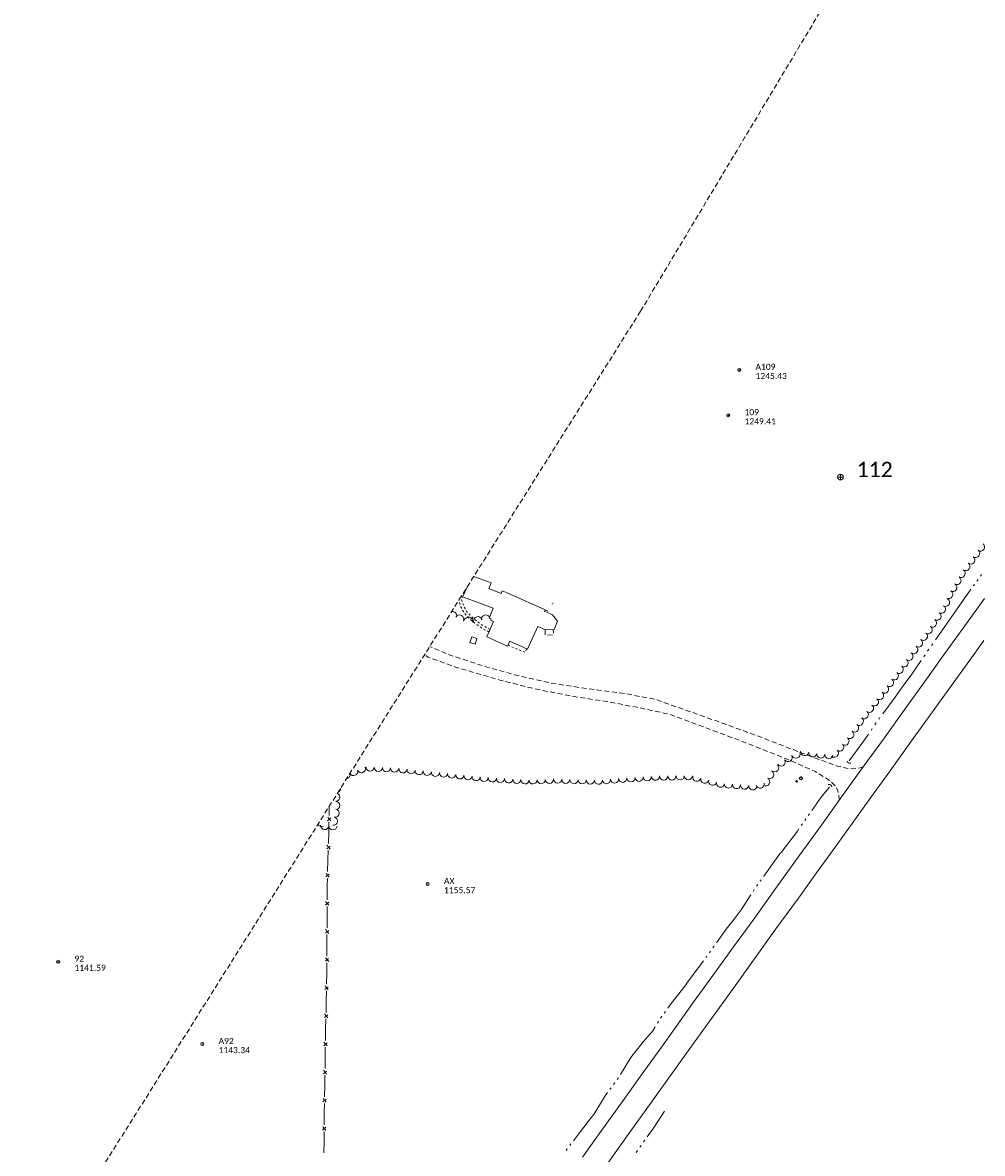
# Model space of a CAD drawing. Extents: x 296683 to 302265, y 46050 to 52727.
# Tile 14 of 26: x 298726 to 299669, y 48746 to 49857. Entities that reach past the tile are written whole.
import ezdxf
from ezdxf.enums import TextEntityAlignment as Align

# ---------------------------------------------------------------- set-up
doc = ezdxf.new("R2010")
doc.units = 0
doc.header["$MEASUREMENT"] = 0
for name, pattern in [('DGN Style 3', [37.5, 25, -12.5]), ('DGN Style 5', [20, 10, -10]), ('Echnl', [0.68, 0.25, -0.03, 0.02, -0.03, 0.02, -0.03, 0.02, -0.03, 0.25]), ('Wisdot3', [0.1875, 0.125, -0.0625])]:
    doc.linetypes.add(name, pattern=pattern)
for name, color, linetype, lineweight in [('Level 11', 7, 'Continuous', 25), ('Level 12', 241, 'Continuous', 25), ('Level 14', 1, 'Continuous', 25), ('Level 15', 40, 'Efen', 25), ('Level 17', 50, 'Wisdot3', 25), ('Level 18', 72, 'Etrel', 25), ('Level 19', 153, 'Echnl', 25), ('Level 21', 91, 'Continuous', 25), ('Level 4', 101, 'Continuous', 25)]:
    doc.layers.add(name, color=color, linetype=linetype, lineweight=lineweight)
doc.layers.add('Level 6', color=7, linetype='Continuous', lineweight=25, true_color=0xdfac20)
doc.styles.add('CalibriRegular', font='calibri.ttf')
doc.styles.add('Style-IGR_FONT_0', font='calibri.ttf')
doc.linetypes.add('Efen', pattern='A,0.105,-0.0325,[20,dgnlstyle-ewdotudls.shx,S=0.000293,R=0,X=0,Y=0],-0.0325,0.105', length=0.275)
doc.linetypes.add('Etrel', pattern='A,0,[14,dgnlstyle-ewdotudls.shx,S=0.00065925,R=0,X=0,Y=0],-0.082294', length=0.082294)

# ---------------------------------------------------------------- blocks, each defined once
blk = doc.blocks.new('PP')
at = {"layer": 'Level 6', "color": 40, "linetype": 'Continuous', "lineweight": 0}
for radius in [7.5, 0.96]:
    blk.add_circle((0, 0), radius, dxfattribs=at)
blk = doc.blocks.new('PHOTOC')
at = {"layer": 'Level 4', "color": 73, "linetype": 'Continuous', "lineweight": 0}
for p, q in [((-13.8, 0), (14.1, 0)), ((0.1, 14.1), (0.1, -13.8))]:
    blk.add_line(p, q, dxfattribs=at)
blk.add_circle((0.2, 0), 14, dxfattribs=at)
blk = doc.blocks.new('CULVRT_4')
at = {"layer": 'Level 15', "color": 40, "linetype": 'Continuous', "lineweight": 0}
blk.add_arc((10, 7.5), 12.5, 216.8801, 323.1197, dxfattribs=at)
blk = doc.blocks.new('CULVRT_5')
at = {"layer": 'Level 15', "color": 40, "linetype": 'Continuous', "lineweight": 0}
blk.add_arc((10, 7.5), 12.5, 216.8789, 323.1185, dxfattribs=at)
blk = doc.blocks.new('PED')
at = {"layer": 'Level 21', "color": 101, "linetype": 'Continuous', "lineweight": 13}
for p, q in [((-3.1, 2.9), (-4.2, 4)), ((2.9, 2.9), (3.9, 4)), ((-4.2, -4.2), (-3.1, -3.1)), ((3.9, -4.2), (2.9, -3.1))]:
    blk.add_line(p, q, dxfattribs=at)
at = {"layer": 'Level 21', "color": 101, "linetype": 'Continuous', "lineweight": 13, "flags": 128}
blk.add_lwpolyline([(-3.1, -3.1), (2.9, -3.1), (2.9, 2.9), (-3.1, 2.9)], close=True, dxfattribs=at)
blk = doc.blocks.new('POLE')
at = {"layer": 'Level 14', "color": 20, "linetype": 'Continuous', "lineweight": 0}
for radius in [2.02, 1.52, 1.01, 0.502]:
    blk.add_circle((0, 0), radius, dxfattribs=at)
blk = doc.blocks.new('ANT')
at = {"layer": 'Level 14', "color": 20, "linetype": 'Continuous', "lineweight": 0, "style": 'Style-IGR_FONT_0'}
blk.add_text('ANT.', height=6, rotation=0.0001, dxfattribs=at).set_placement((0.6, 2.6), align=Align.MIDDLE_LEFT)
blk = doc.blocks.new('TA')
at = {"layer": 'Level 12', "color": 241, "linetype": 'Continuous', "lineweight": 0, "style": 'Style-IGR_FONT_0'}
blk.add_text('T', height=6, rotation=360, dxfattribs=at).set_placement((-1.9, 0.2), align=Align.MIDDLE_LEFT)
blk = doc.blocks.new('TREE')
at = {"layer": 'Level 18', "color": 93, "linetype": 'Continuous', "lineweight": 0}
for centre, radius, start, end in [((-4.5, 0.2), 2.78, 78.0714, 279.0825), ((-1.5, 4.3), 2.78, 1.3944, 209.1674), ((3.6, 2.4), 2.97, 278.4235, 139.6574), ((-2, -4.2), 2.61, 140.7796, 358.7122), ((3.5, -3.4), 2.97, 196.0743, 79.0476)]:
    blk.add_arc(centre, radius, start, end, dxfattribs=at)

msp = doc.modelspace()

# ---------------------------------------------------------------- linework, layer by layer
at = {"layer": 'Level 11', "color": 21, "linetype": 'Continuous', "lineweight": 13, "ltscale": 0.2, "flags": 128}
for points in [[(299653, 49266.9), (299670.9, 49291.6)], [(299275.9, 48742.9), (299293.7, 48768), (299315.6, 48798.3), (299334.3, 48824.6), (299351.8, 48848.6), (299367.2, 48870.2), (299385.6, 48895.9), (299403.9, 48921.1), (299424.3, 48949.3), (299445.1, 48977.9), (299465.9, 49006.9), (299489.3, 49039.6), (299510.6, 49068.9), (299532.9, 49100.2), (299552.7, 49127.6), (299571.4, 49153.4), (299593.6, 49184.2), (299613.7, 49212.2), (299634.1, 49240.7), (299653, 49266.9)], [(299300.7, 48737), (299322.3, 48767.3), (299344.2, 48797.6), (299362.2, 48822.9), (299379.6, 48847.3), (299400.8, 48876.6), (299424.2, 48908.8), (299443.7, 48936.2), (299465.9, 48966.9), (299487.9, 48997.2), (299505.7, 49021.9), (299523.9, 49047.1), (299540.8, 49070.6), (299559.9, 49097.1), (299578, 49122.3), (299599.2, 49151.7), (299619.7, 49180.2), (299640, 49208.4), (299656.3, 49231), (299670, 49250.1)]]:
    msp.add_lwpolyline(points, dxfattribs=at)
at = {"layer": 'Level 12', "color": 241, "linetype": 'Continuous', "lineweight": 13, "ltscale": 0.2, "flags": 128}
msp.add_lwpolyline([(299162.4, 49302.7), (299158, 49292.9), (299159.7, 49292.5), (299188, 49281.9), (299184, 49272.3), (299186.1, 49271.4), (299185.6, 49270.2), (299188.5, 49268.9), (299181.7, 49253.9), (299202.2, 49244.6), (299204.4, 49249.6), (299221.8, 49241.7), (299231.9, 49264.1), (299239.5, 49260.7), (299247.8, 49261), (299251.3, 49269.2), (299246.2, 49275.5), (299240.8, 49278), (299241.4, 49279.2), (299201.8, 49297.1), (299201.8, 49296.9), (299197, 49299.1), (299195.8, 49296.5), (299183.8, 49301.2), (299186.1, 49306.8), (299169.1, 49313.2)], dxfattribs=at)
at = {"layer": 'Level 12', "color": 241, "linetype": 'DGN Style 3', "lineweight": 13, "ltscale": 0.2, "flags": 128}
msp.add_lwpolyline([(299239.2, 49260.8), (299239.2, 49255.4), (299247.3, 49255.9), (299246.9, 49261)], dxfattribs=at)
at = {"layer": 'Level 12', "color": 241, "linetype": 'Continuous', "lineweight": 0, "ltscale": 0.2, "flags": 128}
msp.add_lwpolyline([(299170.4, 49246.6), (299172.1, 49252.2), (299166.9, 49253.8), (299165.2, 49248.2)], close=True, dxfattribs=at)
at = {"layer": 'Level 15', "color": 40, "linetype": 'Continuous', "lineweight": 0, "ltscale": 0.2}
for p, q in [((299025.3, 49073.2), (299028.5, 49075.9)), ((299028.5, 49073), (299025.4, 49076.8)), ((299024.5, 49045.6), (299027.7, 49048.3)), ((299027.7, 49045.4), (299024.6, 49049.1)), ((299023.7, 49018), (299026.9, 49020.7)), ((299026.9, 49017.7), (299023.8, 49021.5)), ((299026.6, 48990.2), (299023.4, 48993.9)), ((299023.4, 48990.3), (299026.5, 48993.1)), ((299026.5, 48962.5), (299023.3, 48966.2)), ((299023.3, 48962.7), (299026.4, 48965.5)), ((299026.4, 48934.9), (299023.2, 48938.6)), ((299023.2, 48935.1), (299026.3, 48937.8)), ((299022.7, 48907.5), (299025.9, 48910.2)), ((299025.9, 48907.2), (299022.8, 48911)), ((299025.4, 48879.6), (299022.2, 48883.4)), ((299022.2, 48879.8), (299025.4, 48882.6)), ((299021.6, 48852.2), (299024.8, 48854.9)), ((299024.8, 48852), (299021.7, 48855.7)), ((299024.4, 48824.4), (299021.2, 48828.1)), ((299021.2, 48824.6), (299024.4, 48827.3)), ((299020.8, 48797), (299024, 48799.7)), ((299024, 48796.7), (299020.9, 48800.5)), ((299020.4, 48769.3), (299023.6, 48772.1)), ((299023.6, 48769.1), (299020.5, 48772.8))]:
    msp.add_line(p, q, dxfattribs=at)
at = {"layer": 'Level 15', "color": 40, "linetype": 'Continuous', "lineweight": 0, "ltscale": 0.2, "flags": 128}
for points in [[(299026.9, 49078.4), (299026.8, 49087.1)], [(299026.4, 49062), (299026.7, 49071.9)], [(299026.1, 49050.8), (299026.4, 49062)], [(299025.6, 49034.4), (299025.9, 49044.3)], [(299025.3, 49023.2), (299025.6, 49034.4)], [(299024.9, 49006.8), (299024.9, 49009.8), (299025.1, 49016.6)], [(299024.9, 48995.5), (299024.9, 49006.8)], [(299024.8, 48979.1), (299024.8, 48989)], [(299024.8, 48967.9), (299024.8, 48979.1)], [(299024.7, 48951.5), (299024.7, 48961.4)], [(299024.7, 48940.3), (299024.7, 48951.5)], [(299024.3, 48912.6), (299024.5, 48923.9)], [(299024.5, 48923.9), (299024.6, 48929.4), (299024.6, 48933.7)], [(299024, 48896.2), (299024.2, 48906.1)], [(299023.8, 48885), (299024, 48896.2)], [(299023.2, 48857.4), (299023.4, 48868.6)], [(299023.4, 48868.6), (299023.6, 48878.5)], [(299022.9, 48841), (299022.9, 48843.6), (299023.1, 48850.9)], [(299022.8, 48829.8), (299022.9, 48841)], [(299022.4, 48802.1), (299022.5, 48813.4)], [(299022.5, 48813.4), (299022.7, 48823.2)], [(299022.1, 48785.7), (299022.3, 48795.6)], [(299022, 48774.5), (299022.1, 48785.7)], [(299021.7, 48746.9), (299021.8, 48758.1)], [(299021.8, 48758.1), (299021.8, 48761.4), (299021.9, 48768)]]:
    msp.add_lwpolyline(points, dxfattribs=at)
at = {"layer": 'Level 17', "color": 51, "linetype": 'DGN Style 5', "lineweight": 0, "ltscale": 0.2, "flags": 128}
for points in [[(299185, 49261.1), (299178.6, 49264.5), (299172.8, 49268.6), (299167.2, 49273.4), (299162.6, 49277.9), (299160.1, 49281.9), (299159.4, 49283.4), (299156.1, 49292.6)], [(299183.9, 49258.6), (299177, 49262.4), (299170.5, 49267), (299164.3, 49272.1), (299159.7, 49277.4), (299157.7, 49280.5), (299156.3, 49283.4), (299154.3, 49289.8)], [(299202.6, 49245.6), (299219.6, 49238.5), (299221, 49242.1)]]:
    msp.add_lwpolyline(points, dxfattribs=at)
at = {"layer": 'Level 17', "color": 51, "linetype": 'DGN Style 3', "lineweight": 0, "ltscale": 0.2, "flags": 128}
for points in [[(299158.1, 49293.1), (299156.7, 49293.5)], [(299528, 49093.4), (299527.6, 49098.1), (299526.8, 49102.5), (299524.7, 49107), (299518.2, 49113.1), (299504.4, 49121.6), (299479.4, 49132.6), (299450.3, 49144.3), (299422.3, 49155.1), (299389.7, 49167.3), (299362, 49177.5), (299329.4, 49184.6), (299299.4, 49190.3), (299265.7, 49195.5), (299228.9, 49202.7), (299194.6, 49211.4), (299152, 49223.8), (299124.3, 49233.9), (299120.6, 49236.2)], [(299551.7, 49126.2), (299548.6, 49125), (299541.6, 49124.2), (299536.8, 49124.6), (299526.9, 49126.6), (299490.1, 49140.1), (299452.3, 49154.8), (299411.5, 49169.8), (299377.1, 49181.8), (299347.1, 49192.4), (299316.6, 49198.2), (299281.5, 49202.7), (299244.3, 49208.5), (299209.1, 49216.5), (299179.3, 49224.9), (299143.6, 49236.5), (299125.7, 49244.4)]]:
    msp.add_lwpolyline(points, dxfattribs=at)
at = {"layer": 'Level 18', "color": 93, "linetype": 'Continuous', "lineweight": 0, "ltscale": 0.2}
for centre, radius, start, end in [((299662.1, 49335.7), 4, 232.8775, 52.8621), ((299666.9, 49342), 4, 232.8775, 52.8621), ((299652.5, 49322.9), 4, 232.8775, 52.8621), ((299657.3, 49329.3), 4, 232.8775, 52.8621), ((299643.8, 49309.2), 4, 239.7734, 59.7581), ((299647.8, 49316.1), 4, 239.7734, 59.7581), ((299639.7, 49302.3), 4, 239.7734, 59.7581), ((299632.5, 49287.7), 4.02, 238.9792, 58.9639), ((299635.7, 49295.4), 4, 239.7734, 59.7581), ((299628.4, 49280.9), 4.02, 238.9792, 58.9639), ((299148.1, 49274.5), 4.19, 348.1942, 101.3142), ((299155, 49271.2), 4.19, 331.9621, 151.9468), ((299163.7, 49269.1), 4.19, 347.5769, 167.5616), ((299172.9, 49269.5), 4.19, 14.8552, 194.8399), ((299180.8, 49271.2), 4.19, 30.9254, 187.3789), ((299180.8, 49271.2), 4.19, 7.3943, 9.8376), ((299619.7, 49267.4), 4.02, 237.1022, 57.0868), ((299624.1, 49274.1), 4.02, 237.1022, 57.0868), ((299610.7, 49254.3), 4.02, 234.1015, 54.0862), ((299615.4, 49260.8), 4.02, 234.1015, 54.0862), ((299605.9, 49247.8), 4.02, 234.1015, 54.0862), ((299596.5, 49234.7), 4.02, 234.1015, 54.0862), ((299601.2, 49241.2), 4.02, 234.1015, 54.0862), ((299587, 49221.8), 4.02, 233.4783, 53.463), ((299591.8, 49228.3), 4.02, 233.4783, 53.463), ((299582.2, 49215.4), 4.02, 233.4783, 53.463), ((299572.6, 49202.5), 4.02, 231.6002, 51.5849), ((299577.4, 49208.9), 4.02, 233.4783, 53.463), ((299562.6, 49189.9), 4.02, 231.6002, 51.5849), ((299567.6, 49196.2), 4.02, 231.6002, 51.5849), ((299552.7, 49177.3), 4.02, 231.6002, 51.5849), ((299557.7, 49183.6), 4.02, 231.6002, 51.5849), ((299547.8, 49170.8), 4.02, 234.0414, 54.0261), ((299538.4, 49157.8), 4.02, 234.0414, 54.0261), ((299543.1, 49164.3), 4.02, 234.0414, 54.0261), ((299528.6, 49145.4), 4.02, 227.1901, 47.1747), ((299533.7, 49151.3), 4.02, 234.0414, 54.0261), ((299477.8, 49135.2), 4.02, 212.7275, 32.7121), ((299485.5, 49138.6), 4.02, 202.41, 22.3946), ((299494.1, 49141.1), 4.02, 171.9265, 351.9112), ((299502.1, 49139.9), 4.02, 171.9265, 351.9112), ((299509.9, 49138.8), 4.02, 174.9239, 354.9086), ((299517.9, 49138.1), 4.02, 174.9239, 354.9086), ((299523.2, 49139.5), 4.02, 227.1901, 47.1747), ((299058.5, 49124.3), 4.02, 200.9387, 20.9234), ((299067.1, 49125.9), 4.02, 177.831, 357.8157), ((299075.2, 49125.6), 4.02, 177.831, 357.8157), ((299083.2, 49125.3), 4.02, 177.831, 357.8157), ((299091.2, 49125), 4.02, 177.831, 357.8157), ((299099.4, 49124.2), 4.02, 173.8742, 353.8589), ((299107.4, 49123.4), 4.02, 173.8742, 353.8589), ((299464.7, 49125.2), 4.02, 227.2737, 47.2583), ((299471.1, 49130.9), 4.02, 212.7275, 32.7121), ((299043.5, 49118.6), 4.02, 278.0142, 17.6358), ((299051, 49121.5), 4.02, 204.1, 20.9234), ((299115.3, 49122.5), 4.02, 173.8742, 353.8589), ((299123.3, 49121.7), 4.02, 173.8742, 353.8589), ((299131.3, 49120.8), 4.02, 173.9731, 353.9578), ((299139.3, 49120), 4.02, 173.9731, 353.9578), ((299147.3, 49119.1), 4.02, 173.9731, 353.9578), ((299155.3, 49118.3), 4.02, 173.9731, 353.9578), ((299163.3, 49117.4), 4.02, 173.9731, 353.9578), ((299171.3, 49116.6), 4.02, 173.9731, 353.9578), ((299179.2, 49115.8), 4.02, 176.4668, 356.4515), ((299187.2, 49115.3), 4.02, 176.4668, 356.4515), ((299195.2, 49114.8), 4.02, 176.4668, 356.4515), ((299203.3, 49114.3), 4.02, 176.4668, 356.4515), ((299211.3, 49113.8), 4.02, 176.4668, 356.4515), ((299219.3, 49113.3), 4.02, 176.4668, 356.4515), ((299227.1, 49113.3), 4.02, 181.8456, 1.8303), ((299235.2, 49113.6), 4.02, 181.8456, 1.8303), ((299243.2, 49113.9), 4.02, 181.8456, 1.8303), ((299251.4, 49114.1), 4.02, 178.3619, 358.3466), ((299259.4, 49113.9), 4.02, 178.3619, 358.3466), ((299267.4, 49113.6), 4.02, 178.3619, 358.3466), ((299275.5, 49113.4), 4.02, 178.3619, 358.3466), ((299283.5, 49113.2), 4.02, 178.3619, 358.3466), ((299291.5, 49113), 4.02, 178.3619, 358.3466), ((299299.3, 49113.5), 4.02, 184.8045, 4.7892), ((299307.3, 49114.2), 4.02, 184.8045, 4.7892), ((299315.3, 49114.9), 4.02, 184.8045, 4.7892), ((299323.4, 49115.4), 4.02, 183.3662, 3.3509), ((299331.4, 49115.9), 4.02, 183.3662, 3.3509), ((299339.4, 49116.4), 4.02, 183.3662, 3.3509), ((299347.5, 49116.9), 4.02, 183.3662, 3.3509), ((299355.6, 49117.2), 4.02, 180.498, 0.4826), ((299363.6, 49117.2), 4.02, 180.498, 0.4826), ((299371.7, 49117.3), 4.02, 180.498, 0.4826), ((299379.7, 49117.4), 4.02, 180.498, 0.4826), ((299388.1, 49116), 4.02, 165.7356, 345.7203), ((299395.9, 49114), 4.02, 165.7356, 345.7203), ((299403.7, 49112), 4.02, 165.7356, 345.7203), ((299455.8, 49111.4), 4.02, 240.6703, 60.655), ((299459.7, 49118.4), 4.02, 240.6703, 60.655), ((299034, 49104.9), 4.02, 295.6741, 359.9758), ((299411.5, 49110.1), 4.02, 165.7356, 345.7203), ((299419.1, 49109.3), 4.02, 175.8211, 355.8058), ((299427.1, 49108.7), 4.02, 175.8211, 355.8058), ((299435.1, 49108.1), 4.02, 175.8211, 355.8058), ((299443.1, 49107.5), 4.02, 175.8211, 355.8058), ((299450.3, 49109.1), 4.02, 193.4441, 13.4287), ((299033.3, 49096.3), 4.02, 270.2601, 66.7109), ((299033.3, 49088.2), 4.02, 270.2601, 90.2448), ((299032.7, 49080.7), 4.02, 259.1239, 79.1086), ((299019.4, 49071.7), 4.02, 209.3033, 291.0157), ((299022.5, 49068.5), 4.02, 177.3478, 357.3325), ((299030.6, 49068.2), 4.02, 177.3478, 357.3325), ((299031.2, 49072.8), 4.02, 259.1239, 79.1086)]:
    msp.add_arc(centre, radius, start, end, dxfattribs=at)
at = {"layer": 'Level 19', "color": 161, "linetype": 'Continuous', "lineweight": 0, "ltscale": 0.2, "flags": 128}
for points in [[(299666.7, 49313.3), (299667.9, 49314.9)], [(299659.8, 49303.8), (299660.9, 49305.3)], [(299663.2, 49308.5), (299664.4, 49310.1)], [(299641, 49277.2), (299656, 49298.6), (299657.4, 49300.6)], [(299622.5, 49250.8), (299631.8, 49264), (299641, 49277.2)], [(299618.7, 49245.3), (299620, 49247.1)], [(299611.1, 49234.3), (299612.4, 49236.1)], [(299614.9, 49239.8), (299616.2, 49241.6)], [(299590, 49204.3), (299599.3, 49217.3), (299608.6, 49230.6)], [(299570.8, 49178.3), (299582.9, 49194.4), (299590, 49204.3)], [(299563, 49167.4), (299564.3, 49169.3)], [(299566.8, 49172.9), (299567.2, 49173.4), (299568.1, 49174.7)], [(299537.9, 49132), (299552.2, 49151.6), (299556.7, 49158.2)], [(299559.3, 49161.9), (299560.5, 49163.7)], [(299501, 49083.2), (299510.2, 49096.3), (299516.2, 49103.4), (299518.6, 49106.3)], [(299497.6, 49078.3), (299498.7, 49079.9)], [(299490.7, 49068.4), (299491.9, 49070.1)], [(299494.2, 49073.3), (299495.3, 49075)], [(299470.9, 49042), (299486.9, 49063), (299488.4, 49065.1)], [(299453.7, 49018.6), (299453.9, 49018.9), (299469.5, 49040.2), (299470.9, 49042)], [(299450.3, 49013.7), (299451.4, 49015.3)], [(299443.5, 49003.8), (299444.6, 49005.5)], [(299446.9, 49008.8), (299448, 49010.4)], [(299424.7, 48976.6), (299431.6, 48985.6), (299441.2, 49000.5)], [(299407.5, 48953.2), (299417, 48966.6), (299424.7, 48976.6)], [(299404, 48948.4), (299405.2, 48950)], [(299377.3, 48912.1), (299378.4, 48913.7), (299393.4, 48933.9), (299394.6, 48935.5)], [(299396.9, 48938.7), (299398.1, 48940.3)], [(299400.5, 48943.5), (299401.7, 48945.2)], [(299359.6, 48889.2), (299362.8, 48893.6), (299374.2, 48907.7), (299377.3, 48912.1)], [(299352.5, 48879.4), (299353.7, 48881.1)], [(299356.1, 48884.3), (299357.2, 48885.9)], [(299329.3, 48848.2), (299335.7, 48856.2), (299345, 48866.9), (299347.3, 48870.9)], [(299349.4, 48874.4), (299350.4, 48876.1)], [(299313.2, 48824.1), (299323.4, 48840.8), (299329.3, 48848.2)], [(299306.4, 48814.2), (299307.6, 48815.8)], [(299310, 48819), (299310.6, 48819.8), (299311.1, 48820.7)], [(299284.7, 48781.9), (299286.9, 48784.7), (299297.4, 48802.1), (299300.4, 48806.2)], [(299302.8, 48809.4), (299304, 48811)], [(299266.9, 48758.9), (299273.8, 48767.8), (299284.7, 48781.9)], [(299339.4, 48762.8), (299345.4, 48771.1), (299356.5, 48787.9)], [(299335.7, 48757.7), (299337, 48759.4)], [(299259.7, 48749.3), (299260.8, 48751)], [(299263.2, 48754.2), (299264.4, 48755.8)], [(299328.5, 48747.4), (299329.7, 48749.2)], [(299332.1, 48752.6), (299333.3, 48754.3)]]:
    msp.add_lwpolyline(points, dxfattribs=at)
at = {"layer": 'Level 4', "color": 73, "linetype": 'DGN Style 3', "lineweight": 0, "ltscale": 0.2, "flags": 128}
for points in [[(299332.8, 49573.6), (299872.1, 50472.4)], [(299332.8, 49573.6), (298725.7, 48608.4)]]:
    msp.add_lwpolyline(points, dxfattribs=at)

# ---------------------------------------------------------------- block references
at = {"layer": 'Level 12', "color": 241, "linetype": 'Continuous', "lineweight": 0, "xscale": 0.2, "yscale": 0.2, "zscale": 0.2, "rotation": 61.0732054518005}
msp.add_blockref('TA', (299169.5, 49257.9), dxfattribs=at)
at = {"layer": 'Level 14', "color": 20, "linetype": 'Continuous', "lineweight": 0, "xscale": 0.2, "yscale": 0.2, "zscale": 0.2}
for name, p, rotation in [('POLE', (299238.7, 49279.1), 54.46098854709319), ('ANT', (299246.1, 49284.4), 59.07335198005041)]:
    msp.add_blockref(name, p, dxfattribs=dict(at, rotation=rotation))
at = {"layer": 'Level 15', "color": 40, "linetype": 'Continuous', "lineweight": 0}
for name, p, xscale, yscale, zscale, rotation in [('CULVRT_5', (299535.8, 49131.8), 0.2, 0.2, 0.2, 330.6071546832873), ('CULVRT_4', (299520.7, 49106.5), 0.2000000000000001, 0.2000000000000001, 0.2000000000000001, 147.7561333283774)]:
    msp.add_blockref(name, p, dxfattribs=dict(at, xscale=xscale, yscale=yscale, zscale=zscale, rotation=rotation))
at = {"layer": 'Level 18', "color": 93, "linetype": 'Continuous', "lineweight": 0, "xscale": 0.2, "yscale": 0.2, "zscale": 0.2, "rotation": 54.46098854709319}
msp.add_blockref('TREE', (299490.4, 49114.8), dxfattribs=at)
at = {"layer": 'Level 21', "color": 101, "linetype": 'Continuous', "lineweight": 13, "xscale": 0.2, "yscale": 0.2, "zscale": 0.2, "rotation": 54.46098854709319}
msp.add_blockref('PED', (299486.2, 49112), dxfattribs=at)
at = {"layer": 'Level 4', "color": 73, "linetype": 'Continuous', "lineweight": 0, "xscale": 0.2, "yscale": 0.2, "zscale": 0.2}
msp.add_blockref('PHOTOC', (299529.2, 49410.7), dxfattribs=at)
msp.add_blockref('PHOTOC', (299529.2, 49410.7), dxfattribs=at)
at = {"layer": 'Level 6', "color": 40, "linetype": 'Continuous', "lineweight": 0, "xscale": 0.2, "yscale": 0.2, "zscale": 0.2}
for p in [(299429.8, 49516), (299429.8, 49516), (299419, 49471.5), (299419, 49471.5), (299123.7, 49011), (298760.6, 48934.7), (298902.2, 48853.9)]:
    msp.add_blockref('PP', p, dxfattribs=at)

# ---------------------------------------------------------------- texts
at = {"layer": 'Level 4', "color": 73, "linetype": 'Continuous', "lineweight": 0, "style": 'CalibriRegular'}
msp.add_text('112', height=15, dxfattribs=at).set_placement((299545.1, 49410.7))
msp.add_text('112', height=15, dxfattribs=at).set_placement((299545.1, 49410.7))
at = {"layer": 'Level 6', "color": 40, "linetype": 'Continuous', "lineweight": 0, "style": 'CalibriRegular'}
for s, p in [('A109', (299445.8, 49516)), ('A109', (299445.8, 49516)), ('1245.43', (299445.8, 49507)), ('1245.43', (299445.8, 49507)), ('109', (299435, 49471.5)), ('109', (299435, 49471.5)), ('1249.41', (299435, 49462.5)), ('1249.41', (299435, 49462.5)), ('AX', (299139.7, 49011)), ('1155.57', (299139.7, 49002)), ('92', (298776.6, 48934.7)), ('1141.59', (298776.6, 48925.7)), ('A92', (298918.2, 48853.9)), ('1143.34', (298918.2, 48844.9))]:
    msp.add_text(s, height=6, dxfattribs=at).set_placement(p)

doc.saveas('drawing.dxf')
